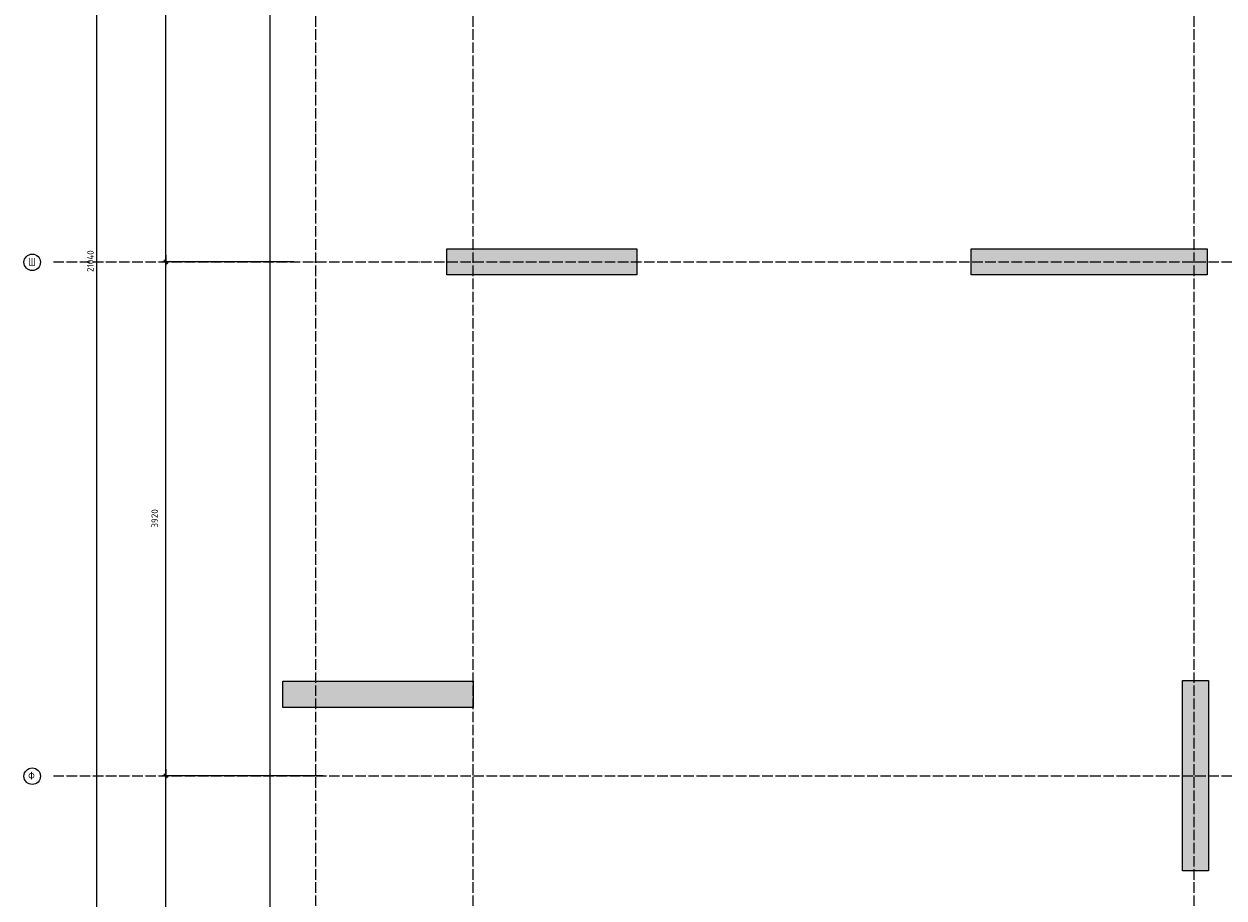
# Model space of a CAD drawing. Header units: millimetres. Extents: x -17997 to 37135, y 45383 to 72408.
# Tile 2 of 67: x -2225 to 6927, y 52407 to 59074. Entities that reach past the tile are written whole.
import ezdxf

# ---------------------------------------------------------------- set-up
doc = ezdxf.new("R2010")
doc.units = ezdxf.units.MM
doc.header["$PDMODE"] = 65
for name, pattern in [('______11', [100, 80, -10, 0, -10]), ('______3', [100, 80, -20]), ('______5', [220, 160, -20, 20, -20])]:
    doc.linetypes.add(name, pattern=pattern)
doc.layers.add('Standard', color=7, linetype='Continuous', lineweight=25)
doc.layers.add('Балка_ общее', color=7, linetype='______3', lineweight=13)
doc.layers.add('Осевая линия_ общее', color=7, linetype='______5', lineweight=13, true_color=0xa0a0a0)
doc.styles.add('ISOCPEUR', font='ISOCPEUR')
doc.dimstyles.new('DIMSTYLE_17', dxfattribs={"dimtxt": 50, "dimasz": 50, "dimexe": 0, "dimexo": 0, "dimgap": 25, "dimtad": 2, "dimdec": 0, "dimrnd": 5, "dimzin": 12, "dimdsep": 46, "dimtxsty": 'ISOCPEUR', "dimblk1": 'ALL_ML_STRICH', "dimblk2": 'ALL_ML_STRICH', "dimsah": 1, "dimcen": 0, "dimclrd": 7, "dimclre": 256, "dimclrt": 7, "dimadec": 0, "dimazin": 0, "dimtfac": 1, "dimtdec": 0, "dimtix": 1, "dimtmove": 2, "dimatfit": 3, "dimfxl": 0, "dimtzin": 0, "dimlwd": 0, "dimlwe": -3, "dimarcsym": 0})

# ---------------------------------------------------------------- blocks, each defined once
blk = doc.blocks.new('ALL_ML_STRICH')
at = {"color": 0, "linetype": 'ByBlock', "lineweight": -2}
for p, q in [((-1, 0), (0.5, 0)), ((-0.3, -0.3), (0.3, 0.3)), ((0, -0.5), (0, 0.5))]:
    blk.add_line(p, q, dxfattribs=at)
blk = doc.blocks.new('*D155')
at = {"layer": 'DEFPOINTS', "color": 7, "linetype": 'Continuous', "lineweight": 13, "transparency": 33554687}
for p in [(-1306.2, 67780), (-1920, 46740), (-1668.6, 46740)]:
    blk.add_point(p, dxfattribs=at)
at = {"layer": 'Балка_ общее', "color": 251, "linetype": 'Continuous', "lineweight": -2, "true_color": 0x656565, "transparency": 33554687}
for p, q in [((-1316.2, 67780), (-1668.6, 67780)), ((-1910, 46740), (-1668.6, 46740))]:
    blk.add_line(p, q, dxfattribs=at)
at = {"layer": 'Балка_ общее', "color": 7, "linetype": 'Continuous', "lineweight": -2, "transparency": 33554687}
blk.add_line((-1668.6, 46740), (-1668.6, 67780), dxfattribs=at)
at = {"layer": 'Балка_ общее', "color": 7, "linetype": 'Continuous', "lineweight": 13, "transparency": 33554687, "xscale": 50, "yscale": 50, "zscale": 50}
for p, rotation in [((-1668.6, 67780), 90), ((-1668.6, 46740), 270)]:
    blk.add_blockref('ALL_ML_STRICH', p, dxfattribs=dict(at, rotation=rotation))
at = {"layer": 'Балка_ общее', "color": 7, "linetype": 'Continuous', "lineweight": 13, "transparency": 33554687, "insert": (-1718.6, 57265), "char_height": 50, "width": 250, "attachment_point": 5, "rotation": 90, "style": 'ISOCPEUR'}
blk.add_mtext('\\A1;{21040}', dxfattribs=at)
blk = doc.blocks.new('*D157')
at = {"layer": 'DEFPOINTS', "color": 7, "linetype": 'Continuous', "lineweight": 13, "transparency": 33554687}
for p in [(65.8, 53340), (-1143.1, 50040), (-357.5, 50040)]:
    blk.add_point(p, dxfattribs=at)
at = {"layer": 'Балка_ общее', "color": 251, "linetype": 'Continuous', "lineweight": -2, "true_color": 0x656565, "transparency": 33554687}
for p, q in [((55.8, 53340), (-1143.1, 53340)), ((-367.5, 50040), (-1143.1, 50040))]:
    blk.add_line(p, q, dxfattribs=at)
at = {"layer": 'Балка_ общее', "color": 7, "linetype": 'Continuous', "lineweight": -2, "transparency": 33554687}
blk.add_line((-1143.1, 50040), (-1143.1, 53340), dxfattribs=at)
at = {"layer": 'Балка_ общее', "color": 7, "linetype": 'Continuous', "lineweight": 13, "transparency": 33554687, "xscale": 50, "yscale": 50, "zscale": 50}
for p, rotation in [((-1143.1, 53340), 90), ((-1143.1, 50040), 270)]:
    blk.add_blockref('ALL_ML_STRICH', p, dxfattribs=dict(at, rotation=rotation))
at = {"layer": 'Балка_ общее', "color": 7, "linetype": 'Continuous', "lineweight": 13, "transparency": 33554687, "insert": (-1228.1, 51692.5), "char_height": 50, "width": 200, "attachment_point": 5, "rotation": 90, "style": 'ISOCPEUR'}
blk.add_mtext('\\A1;{3300}', dxfattribs=at)
blk = doc.blocks.new('*D158')
at = {"layer": 'DEFPOINTS', "color": 7, "linetype": 'Continuous', "lineweight": 13, "transparency": 33554687}
for p in [(-155.9, 57260), (-1143.1, 53340), (65.8, 53340)]:
    blk.add_point(p, dxfattribs=at)
at = {"layer": 'Балка_ общее', "color": 251, "linetype": 'Continuous', "lineweight": -2, "true_color": 0x656565, "transparency": 33554687}
for p, q in [((-165.9, 57260), (-1143.1, 57260)), ((55.8, 53340), (-1143.1, 53340))]:
    blk.add_line(p, q, dxfattribs=at)
at = {"layer": 'Балка_ общее', "color": 7, "linetype": 'Continuous', "lineweight": -2, "transparency": 33554687}
blk.add_line((-1143.1, 53340), (-1143.1, 57260), dxfattribs=at)
at = {"layer": 'Балка_ общее', "color": 7, "linetype": 'Continuous', "lineweight": 13, "transparency": 33554687, "xscale": 50, "yscale": 50, "zscale": 50}
for p, rotation in [((-1143.1, 57260), 90), ((-1143.1, 53340), 270)]:
    blk.add_blockref('ALL_ML_STRICH', p, dxfattribs=dict(at, rotation=rotation))
at = {"layer": 'Балка_ общее', "color": 7, "linetype": 'Continuous', "lineweight": 13, "transparency": 33554687, "insert": (-1228.1, 55302.5), "char_height": 50, "width": 200, "attachment_point": 5, "rotation": 90, "style": 'ISOCPEUR'}
blk.add_mtext('\\A1;{3920}', dxfattribs=at)
blk = doc.blocks.new('*D159')
at = {"layer": 'DEFPOINTS', "color": 7, "linetype": 'Continuous', "lineweight": 13, "transparency": 33554687}
for p in [(-66.5, 61180), (-1143.1, 57260), (-155.9, 57260)]:
    blk.add_point(p, dxfattribs=at)
at = {"layer": 'Балка_ общее', "color": 251, "linetype": 'Continuous', "lineweight": -2, "true_color": 0x656565, "transparency": 33554687}
for p, q in [((-76.5, 61180), (-1143.1, 61180)), ((-165.9, 57260), (-1143.1, 57260))]:
    blk.add_line(p, q, dxfattribs=at)
at = {"layer": 'Балка_ общее', "color": 7, "linetype": 'Continuous', "lineweight": -2, "transparency": 33554687}
blk.add_line((-1143.1, 57260), (-1143.1, 61180), dxfattribs=at)
at = {"layer": 'Балка_ общее', "color": 7, "linetype": 'Continuous', "lineweight": 13, "transparency": 33554687, "xscale": 50, "yscale": 50, "zscale": 50}
for p, rotation in [((-1143.1, 61180), 90), ((-1143.1, 57260), 270)]:
    blk.add_blockref('ALL_ML_STRICH', p, dxfattribs=dict(at, rotation=rotation))
at = {"layer": 'Балка_ общее', "color": 7, "linetype": 'Continuous', "lineweight": 13, "transparency": 33554687, "insert": (-1228.1, 59222.5), "char_height": 50, "width": 200, "attachment_point": 5, "rotation": 90, "style": 'ISOCPEUR'}
blk.add_mtext('\\A1;{3920}', dxfattribs=at)
blk = doc.blocks.new('СЛОЖНЫЙ_ОБЪЕКТ_1')
at = {"layer": 'Осевая линия_ общее', "color": 253, "linetype": '______11', "lineweight": -3, "true_color": 0xa0a0a0, "transparency": 33554687}
for p, q in [((0, 45740), (0, 69780)), ((1200, 45740), (1200, 69780)), ((6700, 45740), (6700, 69780)), ((-2000, 57260), (14790, 57260)), ((-2000, 53340), (14790, 53340))]:
    blk.add_line(p, q, dxfattribs=at)
at = {"layer": 'Осевая линия_ общее', "color": 7, "linetype": 'Continuous', "lineweight": 13, "transparency": 33554687}
for centre in [(-2162.3, 57256.1), (-2162.3, 53336.1)]:
    blk.add_circle(centre, 62.7, dxfattribs=at)
at = {"layer": 'Осевая линия_ общее', "color": 7, "linetype": 'Continuous', "lineweight": 13, "transparency": 33554687, "char_height": 60, "width": 85, "attachment_point": 7, "style": 'ISOCPEUR'}
for s, insert in [('\\W0.83;Ш', (-2192.3, 57230)), ('\\W0.83;Ф', (-2192.3, 53310))]:
    blk.add_mtext(s, dxfattribs=dict(at, insert=insert))

msp = doc.modelspace()

# ---------------------------------------------------------------- hatches: boundary and pattern name
at = {"linetype": 'Continuous', "lineweight": 13, "transparency": 33554687}
for points in [[(1000, 57360), (1000, 57160), (2450, 57160), (2450, 57360)], [(5000, 57360), (5000, 57160), (6800, 57160), (6800, 57360)], [(-250, 54060), (-250, 53860), (1200, 53860), (1200, 54060)], [(6610, 52615), (6810, 52615), (6810, 54065), (6610, 54065)]]:
    msp.add_hatch(color=7, dxfattribs=at).paths.add_polyline_path(points)

# ---------------------------------------------------------------- linework, layer by layer
at = {"color": 7, "linetype": 'Continuous', "lineweight": 25, "transparency": 33554687}
for p, q in [((1000, 57160), (1000, 57360)), ((1000, 57360), (2450, 57360)), ((2450, 57360), (2450, 57160)), ((5000, 57160), (5000, 57360)), ((5000, 57360), (6800, 57360)), ((6800, 57360), (6800, 57160)), ((2450, 57160), (1000, 57160)), ((6800, 57160), (5000, 57160)), ((-250, 53860), (-250, 54060)), ((-250, 54060), (1200, 54060)), ((1200, 54060), (1200, 53860)), ((6610, 52615), (6610, 54065)), ((6610, 54065), (6810, 54065)), ((6810, 54065), (6810, 52615)), ((1200, 53860), (-250, 53860)), ((6810, 52615), (6610, 52615))]:
    msp.add_line(p, q, dxfattribs=at)
at = {"layer": 'Standard', "color": 7, "linetype": 'Continuous', "lineweight": 25, "transparency": 33554687}
msp.add_lwpolyline([(-350, 46540), (16020, 46540), (16020, 67980), (-350, 67980), (-350, 46540)], dxfattribs=at)

# ---------------------------------------------------------------- block references
at = {"layer": 'Осевая линия_ общее', "color": 253, "linetype": '______11', "lineweight": -3, "true_color": 0xa0a0a0, "transparency": 33554687}
msp.add_blockref('СЛОЖНЫЙ_ОБЪЕКТ_1', (0, 0), dxfattribs=at)

# ---------------------------------------------------------------- dimensions: what is measured, and where the dimension line sits
at = {"layer": 'Балка_ общее', "color": 7, "linetype": 'Continuous', "lineweight": 13, "transparency": 33554687}
for base, p1, p2, picture, middle in [((-1668.6, 67780), (-1910, 46740), (-1316.2, 67780), '*D155', (-1718.6, 57265)), ((-1143.1, 61180), (-165.9, 57260), (-76.5, 61180), '*D159', (-1228.1, 59222.5)), ((-1143.1, 57260), (55.8, 53340), (-165.9, 57260), '*D158', (-1228.1, 55302.5)), ((-1143.1, 53340), (-367.5, 50040), (55.8, 53340), '*D157', (-1228.1, 51692.5))]:
    dim = msp.add_linear_dim(base=base, p1=p1, p2=p2, angle=90, dimstyle='DIMSTYLE_17', override={"dimpost": '<>', "dimclrd": 7, "dimclre": 251, "dimclrt": 7, "dimlwd": 0, "dimlwe": 65533}, dxfattribs=at)
    dim.commit()
    dim.dimension.update_dxf_attribs({"geometry": picture, "text_midpoint": middle, "dimtype": 160})

doc.saveas('drawing.dxf')
